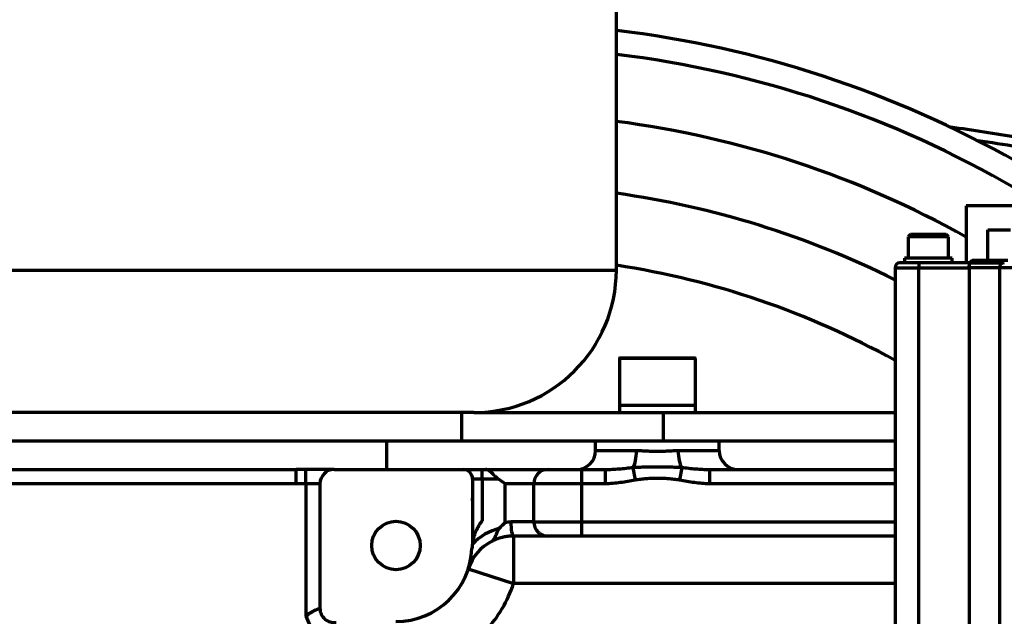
# Model space of a CAD drawing. Header units: millimetres. Extents: x -170 to 6906, y -2212 to 4257.
# Tile 155 of 256: x 4673 to 4881, y -1143 to -1017. Entities that reach past the tile are written whole.
import ezdxf

# ---------------------------------------------------------------- set-up
doc = ezdxf.new("R2010")
doc.units = ezdxf.units.MM
doc.layers.add('1', color=7, linetype='Continuous', true_color=0xffffff)
doc.styles.add('PC_TEXTSTYLE', font='ISOCP.SHX', dxfattribs={"width": 0.707, "bigfont": 'GBCBIG.SHX'})
doc.dimstyles.new('GB_DIMSTYLE', dxfattribs={"dimtxt": 50, "dimasz": 40, "dimexe": 1, "dimexo": 0, "dimgap": 1.5, "dimtad": 1, "dimdec": 1, "dimdsep": 46, "dimtxsty": 'PC_TEXTSTYLE', "dimcen": 0, "dimclrd": 256, "dimclrt": 3, "dimadec": 1, "dimazin": 2, "dimtp": 0.1, "dimtm": 0.1, "dimtfac": 0.71, "dimtdec": 1, "dimtmove": 0, "dimatfit": 3, "dimfxl": 1, "dimtfill": 1, "dimarcsym": 0})

# ---------------------------------------------------------------- blocks, each defined once
blk = doc.blocks.new('*D40')
at = {"lineweight": -2, "transparency": 16777216}
for p, q in [((5298.6, -811.42), (5142.71, -938.98)), ((4772.64, -1241.78), (5111.75, -964.31))]:
    blk.add_line(p, q, dxfattribs=at)
at = {"lineweight": 18, "transparency": 16777216}
blk.add_solid([(5138.49, -933.82), (5146.93, -944.14), (5111.75, -964.31)], dxfattribs=at)
at = {"layer": 'Defpoints', "color": 0, "lineweight": 18, "transparency": 16777216}
for p in [(5111.75, -964.31), (4772.64, -1241.78)]:
    blk.add_point(p, dxfattribs=at)
at = {"color": 3, "lineweight": 18, "transparency": 16777216, "insert": (5244.53, -821.43), "char_height": 50, "attachment_point": 5, "rotation": 39.291, "style": 'PC_TEXTSTYLE', "bg_fill": 3, "box_fill_scale": 1.1, "bg_fill_color": 256, "bg_fill_true_color": 13158600, "bg_fill_transparency": 0}
blk.add_mtext('R625', dxfattribs=at)

msp = doc.modelspace()

# ---------------------------------------------------------------- linework, layer by layer
at = {"color": 0, "lineweight": 18}
msp.add_arc((4772.64, -1241.78), 438.16, 198.7055, 161.3695, dxfattribs=at)
at = {"layer": '1', "color": 0, "linetype": 'Continuous', "lineweight": 70}
for p, q in [((4799.01, -1069.78), (4799.01, -974.78)), ((4872.64, -1056.28), (4872.64, -1068.29)), ((4860.89, -1062.28), (4860.39, -1062.78)), ((4860.39, -1062.78), (4860.39, -1067.29)), ((4868.89, -1062.78), (4860.39, -1062.78)), ((4868.89, -1062.78), (4868.39, -1062.28)), ((4868.89, -1067.29), (4868.89, -1062.78)), ((4877.16, -1067.78), (4877.16, -1061.28)), ((4859.64, -1067.28), (4859.64, -1068.3)), ((4862.64, -1068.28), (4862.64, -1069.28)), ((4869.64, -1068.3), (4869.64, -1067.28)), ((4873.86, -1067.78), (4873.35, -1068.29)), ((4584.64, -1069.78), (4799.01, -1069.78)), ((4857.64, -1069.28), (4857.64, -1190.78)), ((4857.64, -1069.28), (4862.64, -1069.28)), ((4862.64, -1069.28), (4873.23, -1069.28)), ((4862.64, -1195.28), (4862.64, -1069.28)), ((4873.23, -1069.28), (4873.23, -1195.28)), ((4879.64, -1069.28), (4873.23, -1069.28)), ((4884.64, -1069.28), (4879.64, -1069.28)), ((4879.64, -1069.28), (4879.64, -1195.28)), ((4799.64, -1088.38), (4799.64, -1098.28)), ((4815.64, -1088.38), (4799.64, -1088.38)), ((4799.74, -1088.28), (4815.54, -1088.28)), ((4815.64, -1098.28), (4815.64, -1088.38)), ((4769.01, -1099.78), (4584.64, -1099.78)), ((4766.49, -1105.78), (4766.49, -1099.78)), ((4769.01, -1099.78), (4808.91, -1099.78)), ((4799.64, -1098.28), (4799.64, -1099.78)), ((4813.25, -1098.28), (4799.64, -1098.28)), ((4808.91, -1099.78), (4857.64, -1099.78)), ((4808.91, -1105.78), (4808.91, -1099.78)), ((4815.64, -1098.28), (4813.25, -1098.28)), ((4815.64, -1099.78), (4815.64, -1098.28)), ((4766.49, -1105.78), (4584.64, -1105.78)), ((4750.61, -1105.78), (4750.61, -1111.78)), ((4808.91, -1105.78), (4766.49, -1105.78)), ((4794.64, -1107.78), (4794.64, -1105.78)), ((4857.64, -1105.78), (4808.91, -1105.78)), ((4820.64, -1107.78), (4820.64, -1105.78)), ((4794.64, -1107.78), (4803.25, -1107.78)), ((4812.03, -1107.78), (4820.64, -1107.78)), ((4608.64, -1111.78), (4731.64, -1111.78)), ((4733.64, -1111.78), (4731.64, -1111.78)), ((4731.64, -1114.78), (4731.64, -1111.78)), ((4739.64, -1111.78), (4733.64, -1111.78)), ((4733.64, -1114.78), (4733.64, -1111.78)), ((4739.64, -1111.78), (4766.75, -1111.78)), ((4766.75, -1111.78), (4770.75, -1111.78)), ((4770.75, -1111.78), (4771.52, -1111.78)), ((4770.75, -1113.78), (4770.75, -1111.78)), ((4771.52, -1111.78), (4784.64, -1111.78)), ((4784.64, -1111.78), (4791.64, -1111.78)), ((4791.64, -1111.78), (4796.68, -1111.78)), ((4791.64, -1111.78), (4791.64, -1114.78)), ((4796.68, -1111.78), (4796.68, -1114.78)), ((4802.51, -1111.35), (4802.97, -1114.02)), ((4812.77, -1111.35), (4812.31, -1114.02)), ((4818.59, -1111.78), (4857.64, -1111.78)), ((4818.59, -1111.78), (4818.59, -1114.78)), ((4770.75, -1113.78), (4768.75, -1113.78)), ((4768.75, -1113.78), (4768.75, -1127.15)), ((4774.19, -1113.78), (4770.75, -1113.78)), ((4770.75, -1113.78), (4770.75, -1122.61)), ((4731.64, -1114.78), (4608.64, -1114.78)), ((4733.64, -1114.78), (4731.64, -1114.78)), ((4733.64, -1114.78), (4733.64, -1142.68)), ((4736.64, -1114.78), (4733.64, -1114.78)), ((4736.64, -1114.78), (4736.64, -1141)), ((4775.64, -1122.9), (4775.64, -1114.78)), ((4781.64, -1114.78), (4775.64, -1114.78)), ((4781.64, -1122.78), (4781.64, -1114.78)), ((4791.64, -1114.78), (4781.64, -1114.78)), ((4796.68, -1114.78), (4791.64, -1114.78)), ((4791.64, -1114.78), (4791.64, -1122.78)), ((4857.64, -1114.78), (4818.59, -1114.78)), ((4768.64, -1117.78), (4768.64, -1118.4)), ((4781.64, -1122.78), (4776.8, -1122.78)), ((4781.64, -1122.78), (4791.64, -1122.78)), ((4791.64, -1122.78), (4857.64, -1122.78)), ((4791.64, -1122.78), (4791.64, -1125.78)), ((4777.38, -1125.78), (4777.38, -1135.78)), ((4784.64, -1125.78), (4777.38, -1125.78)), ((4791.64, -1125.78), (4784.64, -1125.78)), ((4857.64, -1125.78), (4791.64, -1125.78)), ((4767.86, -1132.71), (4777.38, -1135.78)), ((4857.64, -1135.78), (4777.38, -1135.78)), ((4733.64, -1142.68), (4734.83, -1145.44))]:
    msp.add_line(p, q, dxfattribs=at)
msp.add_circle((4752.64, -1127.78), 5.1, dxfattribs=at)
for centre, radius, start, end in [((4772.64, -1241.78), 224, 60.4125, 83.2362), ((4772.64, -1241.78), 219, 59.732, 83.0804), ((4772.64, -1241.78), 205, 60.8048, 82.6099), ((4772.79, -1728.98), 696, 80.84939, 82.0305), ((4772.79, -1728.98), 694, 80.83098, 81.52781), ((4772.64, -1241.78), 190, 63.4264, 82.0219), ((4772.64, -1241.78), 175, 60.9408, 81.3333), ((4858.64, -1069.28), 1, 90, 180), ((4880.64, -1069.28), 1, 90, 180), ((4769.01, -1069.78), 30, 270, 0), ((4799.74, -1088.38), 0.1, 90, 180), ((4815.54, -1088.38), 0.1, 0, 90), ((4790.64, -1107.78), 4, 270, 0), ((4824.64, -1107.78), 4, 180, 270), ((4739.64, -1114.78), 3, 90, 180), ((4766.75, -1113.78), 2, 0, 90), ((4784.64, -1114.78), 3, 90, 180), ((4777.38, -1135.78), 12, 104.1698, 136.2891), ((4777.38, -1135.78), 10, 116.8016, 162.0798), ((4752.64, -1127.78), 16, 270, 357.7958), ((4778.62, -1128.78), 10, 170.591, 177.7958), ((4752.64, -1127.78), 26, 316.6403, 342.0798), ((4739.64, -1141), 3, 180, 277.8844)]:
    msp.add_arc(centre, radius, start, end, dxfattribs=at)
for centre, major_axis, ratio, start_param, end_param in [((4801.89, -1107.78), (0, 4), 0.337915, 3.614366, 4.712389), ((4813.38, -1107.78), (0, 4), 0.337915, 1.570796, 2.668819), ((4777.38, -1122.78), (0, 3), 0.193182, 1.570796, 3.141593)]:
    msp.add_ellipse(centre, major_axis=major_axis, ratio=ratio, start_param=start_param, end_param=end_param, dxfattribs=at)
for points, knots in [([(4922.64, -1056.28), (4921.13, -1056.28), (4919.62, -1056.28), (4916.61, -1056.28), (4915.11, -1056.28), (4912.14, -1056.28), (4910.67, -1056.28), (4907.76, -1056.28), (4906.32, -1056.28), (4903.5, -1056.28), (4902.11, -1056.28), (4899.4, -1056.28), (4898.07, -1056.28), (4895.48, -1056.28), (4894.23, -1056.28), (4891.8, -1056.28), (4890.62, -1056.28), (4888.36, -1056.28), (4887.27, -1056.28), (4885.2, -1056.28), (4884.22, -1056.28), (4882.35, -1056.28), (4881.48, -1056.28), (4879.84, -1056.28), (4879.07, -1056.28), (4877.67, -1056.28), (4877.03, -1056.28), (4875.87, -1056.28), (4875.36, -1056.28), (4874.46, -1056.28), (4874.07, -1056.28), (4873.44, -1056.28), (4873.19, -1056.28), (4872.82, -1056.28), (4872.71, -1056.28), (4872.65, -1056.28), (4872.64, -1056.28), (4872.64, -1056.28)], [0, 0, 0, 0, 0.057668, 0.057668, 0.115336, 0.115336, 0.173004, 0.173004, 0.230672, 0.230672, 0.28834, 0.28834, 0.346008, 0.346008, 0.403676, 0.403676, 0.461344, 0.461344, 0.519012, 0.519012, 0.57668, 0.57668, 0.634348, 0.634348, 0.692016, 0.692016, 0.749684, 0.749684, 0.807352, 0.807352, 0.86502, 0.86502, 0.922688, 0.922688, 0.980356, 0.980356, 1, 1, 1, 1]), ([(4864.64, -1062.28), (4864.39, -1062.28), (4864.15, -1062.28), (4863.67, -1062.28), (4863.43, -1062.28), (4862.98, -1062.28), (4862.76, -1062.28), (4862.35, -1062.28), (4862.16, -1062.28), (4861.81, -1062.28), (4861.66, -1062.28), (4861.38, -1062.28), (4861.27, -1062.28), (4861.08, -1062.28), (4861.01, -1062.28), (4860.91, -1062.28), (4860.89, -1062.28), (4860.89, -1062.28)], [0, 0, 0, 0, 0.125095, 0.125095, 0.25019, 0.25019, 0.375284, 0.375284, 0.500379, 0.500379, 0.625474, 0.625474, 0.750569, 0.750569, 0.875664, 0.875664, 1, 1, 1, 1]), ([(4868.39, -1062.28), (4868.39, -1062.28), (4868.36, -1062.28), (4868.27, -1062.28), (4868.2, -1062.28), (4868.01, -1062.28), (4867.89, -1062.28), (4867.62, -1062.28), (4867.46, -1062.28), (4867.12, -1062.28), (4866.93, -1062.28), (4866.52, -1062.28), (4866.3, -1062.28), (4865.85, -1062.28), (4865.61, -1062.28), (4865.13, -1062.28), (4864.88, -1062.28), (4864.64, -1062.28)], [0, 0, 0, 0, 0.125, 0.125, 0.25, 0.25, 0.375, 0.375, 0.5, 0.5, 0.625, 0.625, 0.75, 0.75, 0.875, 0.875, 1, 1, 1, 1]), ([(4877.16, -1061.28), (4877.82, -1061.28), (4878.54, -1061.28), (4880.13, -1061.28), (4880.99, -1061.28), (4881.91, -1061.28)], [0, 0, 0, 0, 0.5, 0.5, 1, 1, 1, 1]), ([(4862.64, -1068.28), (4862.38, -1068.28), (4862.11, -1068.28), (4861.6, -1068.28), (4861.35, -1068.28), (4860.87, -1068.28), (4860.63, -1068.28), (4860.2, -1068.28), (4860, -1068.28), (4859.62, -1068.28), (4859.46, -1068.28), (4859.17, -1068.28), (4859.04, -1068.28), (4858.84, -1068.28), (4858.77, -1068.28), (4858.66, -1068.28), (4858.64, -1068.28), (4858.64, -1068.28)], [0, 0, 0, 0, 0.125091, 0.125091, 0.250181, 0.250181, 0.375272, 0.375272, 0.500363, 0.500363, 0.625454, 0.625454, 0.750544, 0.750544, 0.875635, 0.875635, 1, 1, 1, 1]), ([(4864.64, -1067.28), (4864.31, -1067.28), (4863.98, -1067.28), (4863.34, -1067.28), (4863.03, -1067.28), (4862.42, -1067.28), (4862.13, -1067.28), (4861.59, -1067.28), (4861.33, -1067.28), (4860.87, -1067.28), (4860.66, -1067.28), (4860.3, -1067.28), (4860.14, -1067.28), (4859.89, -1067.28), (4859.8, -1067.28), (4859.67, -1067.28), (4859.64, -1067.28), (4859.64, -1067.28)], [0, 0, 0, 0, 0.125078, 0.125078, 0.250156, 0.250156, 0.375234, 0.375234, 0.500313, 0.500313, 0.625391, 0.625391, 0.750469, 0.750469, 0.875547, 0.875547, 1, 1, 1, 1]), ([(4869.64, -1067.28), (4869.64, -1067.28), (4869.61, -1067.28), (4869.48, -1067.28), (4869.38, -1067.28), (4869.13, -1067.28), (4868.98, -1067.28), (4868.61, -1067.28), (4868.41, -1067.28), (4867.94, -1067.28), (4867.69, -1067.28), (4867.14, -1067.28), (4866.85, -1067.28), (4866.25, -1067.28), (4865.93, -1067.28), (4865.29, -1067.28), (4864.97, -1067.28), (4864.64, -1067.28)], [0, 0, 0, 0, 0.125, 0.125, 0.25, 0.25, 0.375, 0.375, 0.5, 0.5, 0.625, 0.625, 0.75, 0.75, 0.875, 0.875, 1, 1, 1, 1]), ([(4873.23, -1069.28), (4873.23, -1069.28), (4873.23, -1069.27), (4873.23, -1069.25), (4873.23, -1069.24), (4873.23, -1069.22), (4873.23, -1069.21), (4873.23, -1069.19), (4873.23, -1069.18), (4873.23, -1069.16), (4873.23, -1069.14), (4873.24, -1069.13), (4873.24, -1069.11), (4873.24, -1069.1), (4873.24, -1069.08), (4873.24, -1069.07), (4873.24, -1069.05), (4873.24, -1069.04), (4873.25, -1069.02), (4873.25, -1069), (4873.25, -1068.99), (4873.25, -1068.97), (4873.25, -1068.96), (4873.26, -1068.94), (4873.26, -1068.93), (4873.26, -1068.91), (4873.26, -1068.9), (4873.27, -1068.88), (4873.27, -1068.87), (4873.27, -1068.85), (4873.28, -1068.84), (4873.28, -1068.83), (4873.28, -1068.81), (4873.29, -1068.8), (4873.29, -1068.78), (4873.29, -1068.77), (4873.3, -1068.75), (4873.3, -1068.74), (4873.31, -1068.73), (4873.31, -1068.71), (4873.32, -1068.7), (4873.32, -1068.68), (4873.33, -1068.67), (4873.33, -1068.65), (4873.34, -1068.63), (4873.35, -1068.62), (4873.35, -1068.6), (4873.36, -1068.58), (4873.37, -1068.57), (4873.38, -1068.55), (4873.38, -1068.53), (4873.39, -1068.52), (4873.4, -1068.5), (4873.41, -1068.49), (4873.42, -1068.47), (4873.43, -1068.46), (4873.44, -1068.44), (4873.45, -1068.43), (4873.46, -1068.41), (4873.47, -1068.4), (4873.49, -1068.39), (4873.5, -1068.37), (4873.51, -1068.36), (4873.52, -1068.35), (4873.54, -1068.34), (4873.55, -1068.33), (4873.56, -1068.32), (4873.57, -1068.32), (4873.58, -1068.31)], [0, 0, 0, 0, 0.01119, 0.022401, 0.033634, 0.044889, 0.056167, 0.067468, 0.078793, 0.090142, 0.101517, 0.112917, 0.124344, 0.135797, 0.147278, 0.158786, 0.170323, 0.181889, 0.193484, 0.20511, 0.216766, 0.228453, 0.240172, 0.251923, 0.263706, 0.275523, 0.287373, 0.299258, 0.311177, 0.323132, 0.335122, 0.347148, 0.359211, 0.371311, 0.383449, 0.395625, 0.407839, 0.420092, 0.432385, 0.444717, 0.45709, 0.469504, 0.485503, 0.501848, 0.518539, 0.535578, 0.552966, 0.570704, 0.588792, 0.607232, 0.626024, 0.64517, 0.664669, 0.684522, 0.704731, 0.725296, 0.746216, 0.767494, 0.789129, 0.811122, 0.833473, 0.856183, 0.879252, 0.902681, 0.92647, 0.950619, 0.975129, 1, 1, 1, 1]), ([(4880.4, -1068.31), (4880.36, -1068.31), (4880.29, -1068.31), (4880.19, -1068.31), (4880.09, -1068.31), (4879.99, -1068.31), (4879.89, -1068.31), (4879.79, -1068.31), (4879.69, -1068.31), (4879.59, -1068.31), (4879.49, -1068.31), (4879.39, -1068.31), (4879.29, -1068.31), (4879.19, -1068.31), (4879.09, -1068.31), (4878.99, -1068.31), (4878.89, -1068.31), (4878.8, -1068.31), (4878.7, -1068.31), (4878.6, -1068.31), (4878.51, -1068.31), (4878.41, -1068.31), (4878.31, -1068.31), (4878.22, -1068.31), (4878.12, -1068.31), (4878.03, -1068.31), (4877.93, -1068.31), (4877.84, -1068.31), (4877.74, -1068.31), (4877.65, -1068.31), (4877.56, -1068.31), (4877.46, -1068.31), (4877.37, -1068.31), (4877.28, -1068.31), (4877.18, -1068.31), (4877.09, -1068.31), (4877, -1068.31), (4876.91, -1068.31), (4876.82, -1068.31), (4876.73, -1068.31), (4876.64, -1068.31), (4876.55, -1068.31), (4876.46, -1068.31), (4876.37, -1068.31), (4876.28, -1068.31), (4876.19, -1068.31), (4876.1, -1068.31), (4876.01, -1068.31), (4875.92, -1068.31), (4875.83, -1068.31), (4875.75, -1068.31), (4875.66, -1068.31), (4875.57, -1068.31), (4875.49, -1068.31), (4875.4, -1068.31), (4875.31, -1068.31), (4875.23, -1068.31), (4875.14, -1068.31), (4875.06, -1068.31), (4874.97, -1068.31), (4874.89, -1068.31), (4874.8, -1068.31), (4874.72, -1068.31), (4874.64, -1068.31), (4874.55, -1068.31), (4874.47, -1068.31), (4874.39, -1068.31), (4874.31, -1068.31), (4874.22, -1068.31), (4874.14, -1068.31), (4874.06, -1068.31), (4873.98, -1068.31), (4873.9, -1068.31), (4873.82, -1068.31), (4873.74, -1068.31), (4873.66, -1068.31), (4873.6, -1068.31), (4873.58, -1068.31)], [0, 0, 0, 0, 0.013991, 0.027966, 0.041923, 0.055863, 0.069786, 0.083692, 0.097581, 0.111452, 0.125306, 0.139143, 0.152963, 0.166765, 0.180549, 0.194317, 0.208066, 0.221799, 0.235514, 0.249211, 0.26289, 0.276552, 0.290197, 0.303823, 0.317432, 0.331023, 0.344596, 0.358152, 0.37169, 0.38521, 0.398711, 0.412196, 0.425662, 0.43911, 0.45254, 0.465952, 0.479346, 0.492722, 0.506079, 0.519419, 0.53274, 0.546044, 0.559329, 0.572595, 0.585844, 0.599074, 0.612286, 0.625479, 0.638654, 0.651811, 0.664949, 0.678069, 0.69117, 0.704253, 0.717318, 0.730363, 0.743391, 0.756399, 0.769389, 0.78236, 0.795313, 0.808247, 0.821162, 0.834059, 0.846937, 0.859796, 0.872636, 0.885457, 0.89826, 0.911044, 0.923808, 0.936554, 0.949281, 0.96199, 0.974679, 0.987349, 1, 1, 1, 1]), ([(4877.61, -1067.78), (4877.36, -1067.78), (4877.11, -1067.78), (4876.63, -1067.78), (4876.4, -1067.78), (4875.94, -1067.78), (4875.73, -1067.78), (4875.32, -1067.78), (4875.13, -1067.78), (4874.78, -1067.78), (4874.62, -1067.78), (4874.35, -1067.78), (4874.23, -1067.78), (4874.05, -1067.78), (4873.98, -1067.78), (4873.88, -1067.78), (4873.86, -1067.78), (4873.86, -1067.78)], [0, 0, 0, 0, 0.125095, 0.125095, 0.25019, 0.25019, 0.375284, 0.375284, 0.500379, 0.500379, 0.625474, 0.625474, 0.750569, 0.750569, 0.875664, 0.875664, 1, 1, 1, 1]), ([(4881.36, -1067.78), (4881.36, -1067.78), (4881.33, -1067.78), (4881.24, -1067.78), (4881.16, -1067.78), (4880.98, -1067.78), (4880.86, -1067.78), (4880.59, -1067.78), (4880.43, -1067.78), (4880.08, -1067.78), (4879.89, -1067.78), (4879.48, -1067.78), (4879.27, -1067.78), (4878.81, -1067.78), (4878.58, -1067.78), (4878.1, -1067.78), (4877.85, -1067.78), (4877.61, -1067.78)], [0, 0, 0, 0, 0.125, 0.125, 0.25, 0.25, 0.375, 0.375, 0.5, 0.5, 0.625, 0.625, 0.75, 0.75, 0.875, 0.875, 1, 1, 1, 1]), ([(4803.25, -1107.78), (4803.42, -1107.78), (4803.6, -1107.79), (4803.96, -1107.8), (4804.14, -1107.8), (4804.5, -1107.81), (4804.69, -1107.82), (4805.05, -1107.84), (4805.42, -1107.86), (4805.97, -1107.88), (4806.52, -1107.9), (4807.07, -1107.91), (4807.63, -1107.91), (4808.01, -1107.91), (4808.29, -1107.91), (4808.38, -1107.9), (4808.57, -1107.9), (4808.66, -1107.9), (4808.94, -1107.89), (4809.31, -1107.88), (4809.87, -1107.85), (4810.42, -1107.83), (4810.78, -1107.81), (4811.14, -1107.8), (4811.32, -1107.8), (4811.68, -1107.79), (4811.85, -1107.78), (4812.03, -1107.78)], [0, 0, 0, 0, 0.0625, 0.0625, 0.125, 0.125, 0.1875, 0.1875, 0.25, 0.3125, 0.375, 0.4375, 0.5, 0.5625, 0.5625, 0.59375, 0.59375, 0.625, 0.625, 0.6875, 0.75, 0.8125, 0.875, 0.875, 0.9375, 0.9375, 1, 1, 1, 1]), ([(4774.19, -1113.78), (4774.05, -1113.69), (4773.91, -1113.58), (4773.72, -1113.41), (4773.66, -1113.35), (4773.56, -1113.27), (4773.53, -1113.24), (4773.47, -1113.18), (4773.44, -1113.15), (4773.3, -1113), (4773.18, -1112.88), (4772.97, -1112.65), (4772.86, -1112.54), (4772.73, -1112.41), (4772.7, -1112.39), (4772.65, -1112.34), (4772.57, -1112.27), (4772.49, -1112.2), (4772.34, -1112.08), (4772.23, -1112.01), (4772.11, -1111.94), (4772.08, -1111.93), (4772.03, -1111.9), (4772, -1111.89), (4771.92, -1111.86), (4771.87, -1111.84), (4771.77, -1111.81), (4771.72, -1111.8), (4771.64, -1111.79), (4771.61, -1111.79), (4771.56, -1111.78), (4771.54, -1111.78), (4771.53, -1111.78), (4771.53, -1111.78), (4771.52, -1111.78), (4771.52, -1111.78), (4771.52, -1111.78)], [0, 0, 0, 0, 0.125, 0.125, 0.1875, 0.1875, 0.21875, 0.21875, 0.25, 0.25, 0.375, 0.375, 0.5, 0.5, 0.53125, 0.53125, 0.5625, 0.625, 0.625, 0.75, 0.75, 0.78125, 0.78125, 0.8125, 0.8125, 0.875, 0.875, 0.9375, 0.9375, 0.96875, 0.984375, 0.992188, 0.992188, 0.996094, 0.996094, 1, 1, 1, 1]), ([(4796.68, -1111.78), (4796.93, -1111.78), (4797.17, -1111.78), (4797.65, -1111.76), (4797.89, -1111.75), (4798.62, -1111.71), (4799.1, -1111.67), (4800.07, -1111.59), (4800.56, -1111.54), (4801.53, -1111.44), (4802.02, -1111.39), (4802.51, -1111.35)], [0, 0, 0, 0, 0.125, 0.125, 0.25, 0.25, 0.5, 0.5, 0.75, 0.75, 1, 1, 1, 1]), ([(4802.51, -1111.35), (4802.72, -1111.33), (4802.93, -1111.31), (4803.36, -1111.29), (4803.57, -1111.27), (4804, -1111.25), (4804.21, -1111.25), (4804.64, -1111.23), (4804.85, -1111.23), (4805.49, -1111.21), (4805.92, -1111.2), (4806.77, -1111.2), (4807.2, -1111.19), (4807.85, -1111.19), (4808.06, -1111.19), (4808.49, -1111.2), (4808.71, -1111.2), (4809.35, -1111.2), (4809.78, -1111.21), (4810.43, -1111.23), (4810.64, -1111.23), (4811.07, -1111.25), (4811.28, -1111.25), (4811.71, -1111.27), (4811.92, -1111.29), (4812.34, -1111.31), (4812.56, -1111.33), (4812.77, -1111.35)], [0, 0, 0, 0, 0.0625, 0.0625, 0.125, 0.125, 0.1875, 0.1875, 0.25, 0.25, 0.375, 0.375, 0.5, 0.5, 0.5625, 0.5625, 0.625, 0.625, 0.75, 0.75, 0.8125, 0.8125, 0.875, 0.875, 0.9375, 0.9375, 1, 1, 1, 1]), ([(4812.77, -1111.35), (4813.26, -1111.39), (4813.75, -1111.44), (4814.72, -1111.54), (4815.21, -1111.59), (4816.17, -1111.67), (4816.66, -1111.71), (4817.38, -1111.75), (4817.63, -1111.76), (4818.11, -1111.78), (4818.35, -1111.78), (4818.59, -1111.78)], [0, 0, 0, 0, 0.25, 0.25, 0.5, 0.5, 0.75, 0.75, 0.875, 0.875, 1, 1, 1, 1]), ([(4802.97, -1114.02), (4802.45, -1114.11), (4801.93, -1114.2), (4800.89, -1114.38), (4800.37, -1114.46), (4799.32, -1114.61), (4798.8, -1114.67), (4797.74, -1114.76), (4797.22, -1114.78), (4796.68, -1114.78)], [0, 0, 0, 0, 0.25, 0.25, 0.5, 0.5, 0.75, 0.75, 1, 1, 1, 1]), ([(4812.31, -1114.02), (4812.11, -1113.98), (4811.92, -1113.95), (4811.53, -1113.9), (4811.33, -1113.87), (4810.75, -1113.8), (4810.36, -1113.77), (4809.58, -1113.71), (4809.19, -1113.69), (4808.42, -1113.66), (4807.64, -1113.65), (4806.86, -1113.66), (4806.08, -1113.69), (4805.69, -1113.71), (4804.92, -1113.77), (4804.53, -1113.8), (4803.94, -1113.87), (4803.75, -1113.9), (4803.36, -1113.95), (4803.17, -1113.98), (4802.97, -1114.02)], [0, 0, 0, 0, 0.0625, 0.0625, 0.125, 0.125, 0.25, 0.25, 0.375, 0.375, 0.5, 0.625, 0.625, 0.75, 0.75, 0.875, 0.875, 0.9375, 0.9375, 1, 1, 1, 1]), ([(4818.59, -1114.78), (4818.06, -1114.78), (4817.53, -1114.76), (4816.48, -1114.67), (4815.96, -1114.61), (4814.91, -1114.46), (4814.39, -1114.38), (4813.35, -1114.2), (4812.83, -1114.11), (4812.31, -1114.02)], [0, 0, 0, 0, 0.25, 0.25, 0.5, 0.5, 0.75, 0.75, 1, 1, 1, 1]), ([(4770.75, -1122.61), (4770.68, -1122.7), (4770.61, -1122.79), (4770.47, -1122.98), (4770.41, -1123.08), (4770.21, -1123.36), (4770.09, -1123.56), (4769.92, -1123.85), (4769.86, -1123.95), (4769.78, -1124.1), (4769.76, -1124.15), (4769.7, -1124.25), (4769.68, -1124.3), (4769.56, -1124.55), (4769.46, -1124.75), (4769.34, -1125.06), (4769.3, -1125.16), (4769.22, -1125.36), (4769.19, -1125.46), (4769.12, -1125.66), (4769.09, -1125.76), (4769.03, -1125.96), (4769, -1126.06), (4768.96, -1126.21), (4768.94, -1126.26), (4768.92, -1126.36), (4768.91, -1126.41), (4768.88, -1126.51), (4768.87, -1126.56), (4768.85, -1126.65), (4768.84, -1126.7), (4768.82, -1126.79), (4768.81, -1126.84), (4768.8, -1126.9), (4768.79, -1126.93), (4768.79, -1126.97), (4768.78, -1126.99), (4768.78, -1127.02), (4768.78, -1127.03), (4768.77, -1127.04), (4768.77, -1127.05), (4768.77, -1127.08), (4768.76, -1127.09), (4768.76, -1127.11), (4768.76, -1127.12), (4768.76, -1127.13), (4768.76, -1127.14), (4768.75, -1127.14), (4768.75, -1127.15), (4768.75, -1127.15), (4768.75, -1127.15)], [0, 0, 0, 0, 0.062512, 0.062512, 0.125024, 0.125024, 0.250049, 0.250049, 0.312561, 0.312561, 0.343817, 0.343817, 0.375073, 0.375073, 0.500097, 0.500097, 0.562609, 0.562609, 0.625122, 0.625122, 0.687634, 0.687634, 0.750146, 0.750146, 0.781402, 0.781402, 0.812658, 0.812658, 0.843914, 0.843914, 0.87517, 0.87517, 0.906426, 0.906426, 0.922054, 0.922054, 0.937682, 0.937682, 0.945497, 0.945497, 0.953311, 0.953311, 0.968939, 0.968939, 0.976753, 0.976753, 0.984567, 0.992381, 0.992381, 1, 1, 1, 1]), ([(4775.64, -1122.9), (4775.83, -1122.86), (4776.02, -1122.83), (4776.41, -1122.79), (4776.6, -1122.78), (4776.8, -1122.78)], [0, 0, 0, 0, 0.5, 0.5, 1, 1, 1, 1]), ([(4781.64, -1122.78), (4781.64, -1122.98), (4781.66, -1123.18), (4781.73, -1123.56), (4781.79, -1123.75), (4781.94, -1124.11), (4782.04, -1124.29), (4782.25, -1124.61), (4782.38, -1124.77), (4782.66, -1125.04), (4782.81, -1125.17), (4783.14, -1125.39), (4783.31, -1125.48), (4783.67, -1125.63), (4783.86, -1125.69), (4784.25, -1125.76), (4784.44, -1125.78), (4784.64, -1125.78)], [0, 0, 0, 0, 0.125, 0.125, 0.25, 0.25, 0.375, 0.375, 0.5, 0.5, 0.625, 0.625, 0.75, 0.75, 0.875, 0.875, 1, 1, 1, 1]), ([(4772.87, -1126.86), (4772.87, -1126.86), (4772.87, -1126.86), (4772.88, -1126.85), (4772.88, -1126.85), (4772.89, -1126.85), (4772.9, -1126.84), (4772.94, -1126.82), (4772.97, -1126.8), (4773, -1126.78), (4773.02, -1126.76), (4773.06, -1126.73), (4773.07, -1126.72), (4773.16, -1126.64), (4773.22, -1126.56), (4773.31, -1126.43), (4773.34, -1126.38), (4773.38, -1126.31), (4773.39, -1126.28), (4773.42, -1126.23), (4773.43, -1126.2), (4773.5, -1126.07), (4773.55, -1125.95), (4773.63, -1125.76), (4773.65, -1125.69), (4773.69, -1125.59), (4773.7, -1125.56), (4773.73, -1125.49), (4773.74, -1125.45), (4773.81, -1125.28), (4773.87, -1125.13), (4773.95, -1124.95), (4773.96, -1124.91), (4774, -1124.84), (4774.02, -1124.8), (4774.07, -1124.69), (4774.11, -1124.62), (4774.24, -1124.41), (4774.33, -1124.28), (4774.44, -1124.15)], [0, 0, 0, 0, 0.003906, 0.003906, 0.007812, 0.007812, 0.015625, 0.03125, 0.0625, 0.0625, 0.09375, 0.09375, 0.125, 0.125, 0.25, 0.25, 0.3125, 0.3125, 0.34375, 0.34375, 0.375, 0.375, 0.5, 0.5, 0.5625, 0.5625, 0.59375, 0.59375, 0.625, 0.625, 0.75, 0.75, 0.78125, 0.78125, 0.8125, 0.8125, 0.875, 0.875, 1, 1, 1, 1]), ([(4774.44, -1124.15), (4774.63, -1123.93), (4774.82, -1123.72), (4775.12, -1123.4), (4775.22, -1123.3), (4775.38, -1123.15), (4775.45, -1123.07), (4775.53, -1123), (4775.59, -1122.95), (4775.61, -1122.93), (4775.64, -1122.9)], [0, 0, 0, 0, 0.5, 0.5, 0.75, 0.75, 0.875, 0.9375, 0.9375, 1, 1, 1, 1]), ([(4777.38, -1125.78), (4777.18, -1125.78), (4776.98, -1125.79), (4776.58, -1125.81), (4776.38, -1125.83), (4776.08, -1125.87), (4775.97, -1125.88), (4775.82, -1125.91), (4775.77, -1125.91), (4775.67, -1125.93), (4775.57, -1125.95), (4775.47, -1125.97), (4775.37, -1125.99), (4775.32, -1126), (4775.17, -1126.03), (4775.07, -1126.05), (4774.78, -1126.12), (4774.6, -1126.18), (4774.23, -1126.29), (4774.05, -1126.35), (4773.78, -1126.45), (4773.7, -1126.49), (4773.57, -1126.54), (4773.52, -1126.56), (4773.44, -1126.59), (4773.4, -1126.61), (4773.19, -1126.7), (4773.02, -1126.78), (4772.87, -1126.86)], [0, 0, 0, 0, 0.125, 0.125, 0.25, 0.25, 0.3125, 0.3125, 0.34375, 0.34375, 0.375, 0.40625, 0.40625, 0.4375, 0.4375, 0.5, 0.5, 0.625, 0.625, 0.75, 0.75, 0.8125, 0.8125, 0.84375, 0.84375, 0.875, 0.875, 1, 1, 1, 1]), ([(4733.64, -1142.68), (4733.69, -1142.64), (4733.78, -1142.56), (4733.92, -1142.45), (4734.06, -1142.34), (4734.2, -1142.23), (4734.33, -1142.14), (4734.46, -1142.05), (4734.58, -1141.96), (4734.71, -1141.88), (4734.83, -1141.81), (4734.94, -1141.74), (4735.06, -1141.67), (4735.17, -1141.61), (4735.27, -1141.55), (4735.38, -1141.49), (4735.48, -1141.44), (4735.58, -1141.4), (4735.67, -1141.35), (4735.76, -1141.31), (4735.85, -1141.28), (4735.93, -1141.24), (4736.01, -1141.21), (4736.09, -1141.18), (4736.16, -1141.15), (4736.23, -1141.13), (4736.29, -1141.11), (4736.35, -1141.09), (4736.4, -1141.07), (4736.45, -1141.06), (4736.5, -1141.04), (4736.53, -1141.03), (4736.57, -1141.02), (4736.59, -1141.01), (4736.61, -1141.01), (4736.63, -1141), (4736.64, -1141), (4736.64, -1141), (4736.64, -1141)], [0, 0, 0, 0, 0.027833, 0.055667, 0.0835, 0.111333, 0.139167, 0.167, 0.194834, 0.222667, 0.2505, 0.278334, 0.306167, 0.334, 0.361834, 0.389667, 0.4175, 0.445334, 0.473167, 0.501001, 0.528834, 0.556667, 0.584501, 0.612334, 0.640167, 0.668001, 0.695834, 0.723668, 0.751501, 0.779334, 0.807168, 0.835001, 0.862834, 0.890668, 0.918501, 0.946334, 0.974168, 1, 1, 1, 1])]:
    msp.add_open_spline(points, degree=3, knots=knots, dxfattribs=at)
for points in [[(4873.36, -1068.28), (4869.78, -1068.28), (4866.21, -1068.28), (4862.64, -1068.28)], [(4873.58, -1068.31), (4873.5, -1068.29), (4873.43, -1068.28), (4873.36, -1068.28)], [(4857.64, -1069.28), (4857.64, -1105.45), (4857.64, -1141.62), (4857.64, -1177.78)], [(4775.64, -1114.78), (4775.16, -1114.45), (4774.68, -1114.11), (4774.19, -1113.78)], [(4768.64, -1117.78), (4768.64, -1117.89), (4768.64, -1118.09), (4768.64, -1118.3), (4768.64, -1118.4)]]:
    msp.add_open_spline(points, degree=3, dxfattribs=at)

# ---------------------------------------------------------------- next in the draw order: dimensions: what is measured, and where the dimension line sits
at = {"lineweight": 18}
dim = msp.add_radius_dim(center=(4772.64, -1241.78), mpoint=(5111.75, -964.31), text='R625', dimstyle='GB_DIMSTYLE', dxfattribs=at)
dim.commit()
dim.dimension.update_dxf_attribs({"geometry": '*D40', "text_midpoint": (5261.31, -841.94), "dimtype": 164})

doc.saveas('drawing.dxf')
